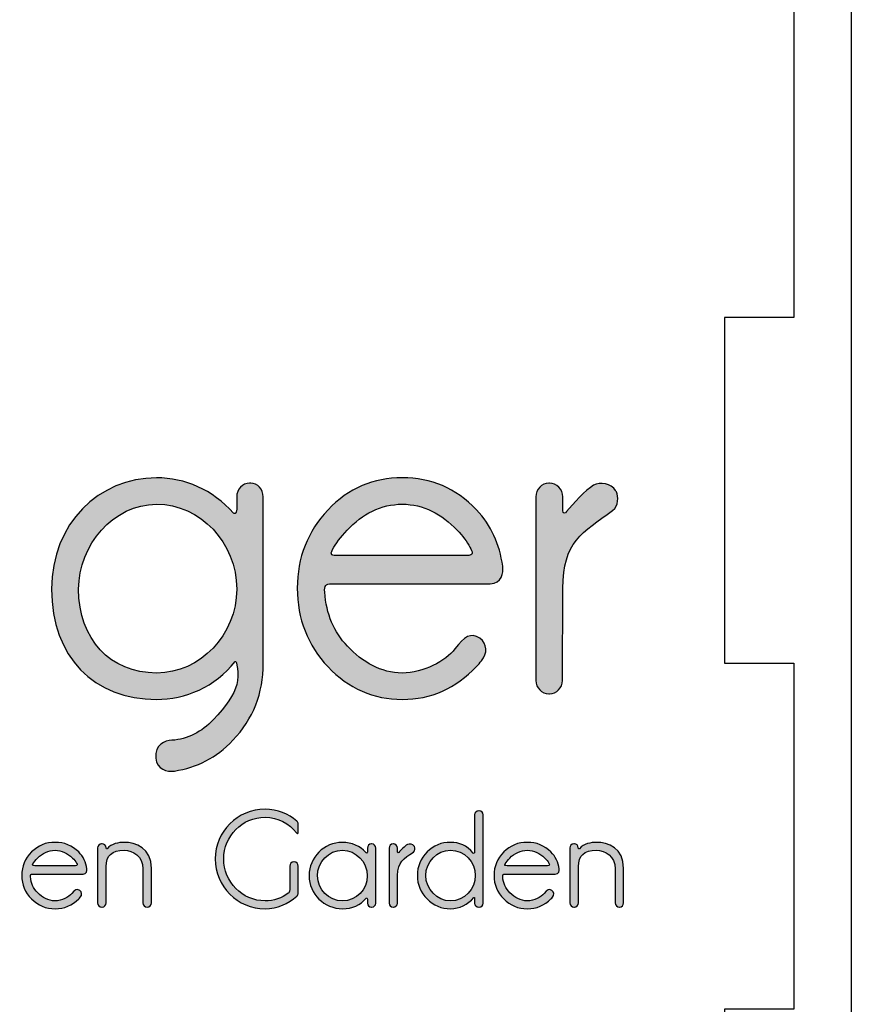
# Model space of a CAD drawing. Extents: x -155 to 554, y -508 to 909.
# Tile 6 of 7: x 349 to 554, y -266 to -24. Entities that reach past the tile are written whole.
import ezdxf

# ---------------------------------------------------------------- set-up
doc = ezdxf.new("R2010")
doc.units = 0
doc.header["$MEASUREMENT"] = 0
doc.layers.add('LAYER_1', color=7, linetype='CONTINUOUS')

# ---------------------------------------------------------------- blocks, each defined once
blk = doc.blocks.new('BLOCK_2')
at = {"layer": 'LAYER_1', "color": 7}
blk.add_lwpolyline([(539.66, -12.1), (539.66, -97.14), (522.65, -97.14), (522.65, -182.18), (539.66, -182.18), (539.66, -267.22), (522.65, -267.22), (522.65, -380.6), (539.66, -380.6), (539.66, -493.99), (433.36, -493.99), (433.36, -476.98), (327.06, -476.98), (327.06, -493.99), (242.02, -493.99), (242.02, -476.98), (156.98, -476.98)], dxfattribs=at)
blk = doc.blocks.new('BLOCK_5')
at = {"layer": 'LAYER_1'}
h = blk.add_hatch(color=1, dxfattribs=at)
h.dxf.hatch_style = 2
edge = h.paths.add_edge_path()
edge.add_spline(control_points=[(417.44, -221), (417.67, -221.23), (417.8, -221.36), (417.8, -221.68), (417.8, -221.87), (417.8, -222.97), (417.8, -223.75), (417.8, -224.14), (417.54, -224.11), (417.38, -223.88), (415.6, -221.55), (412.84, -220.03), (409.64, -220.03), (404, -220.03), (399.46, -224.66), (399.46, -230.3), (399.46, -235.9), (404, -240.6), (409.64, -240.6), (411.77, -240.6), (413.75, -239.88), (415.34, -238.72), (415.47, -238.62), (415.73, -238.46), (415.73, -237.78), (415.73, -237.16), (415.73, -232.05), (415.73, -232.05), (415.73, -231.5), (416.15, -231.04), (416.7, -231.04), (416.7, -231.04), (416.79, -231.04), (416.79, -231.04), (417.35, -231.04), (417.8, -231.5), (417.8, -232.05), (417.8, -232.05), (417.8, -238.23), (417.8, -238.59), (417.8, -238.98), (417.73, -239.21), (417.44, -239.43), (415.37, -241.25), (412.68, -242.54), (409.64, -242.54), (402.87, -242.54), (397.39, -237.03), (397.39, -230.3), (397.39, -223.53), (402.87, -218.08), (409.64, -218.08), (412.68, -218.08), (415.44, -219.15), (417.44, -221)], knot_values=[0, 0, 0, 0, 1, 1, 1, 2, 2, 2, 3, 3, 3, 4, 4, 4, 5, 5, 5, 6, 6, 6, 7, 7, 7, 8, 8, 8, 9, 9, 9, 10, 10, 10, 11, 11, 11, 12, 12, 12, 13, 13, 13, 14, 14, 14, 15, 15, 15, 16, 16, 16, 17, 17, 17, 18, 18, 18, 18], degree=3, periodic=1)
h = blk.add_hatch(color=1, dxfattribs=at)
h.dxf.hatch_style = 2
edge = h.paths.add_edge_path()
edge.add_spline(control_points=[(463.29, -241.15), (463.29, -241.7), (462.84, -242.12), (462.32, -242.12), (462.32, -242.12), (462.19, -242.12), (462.19, -242.12), (461.64, -242.12), (461.18, -241.7), (461.18, -241.15), (461.18, -241.15), (461.18, -240.18), (461.18, -239.92), (461.18, -239.82), (461.12, -239.59), (460.96, -239.79), (459.47, -241.5), (457.43, -242.54), (455.26, -242.54), (453.02, -242.54), (451.08, -241.73), (449.49, -240.14), (447.87, -238.52), (447.09, -236.61), (447.09, -234.35), (447.09, -232.08), (447.87, -230.17), (449.49, -228.58), (451.08, -226.96), (453.02, -226.21), (455.26, -226.21), (457.43, -226.21), (459.27, -226.96), (460.83, -228.84), (460.92, -229), (461.18, -229), (461.18, -228.74), (461.18, -227.48), (461.18, -219.44), (461.18, -219.44), (461.18, -218.93), (461.64, -218.47), (462.19, -218.47), (462.19, -218.47), (462.32, -218.47), (462.32, -218.47), (462.84, -218.47), (463.29, -218.93), (463.29, -219.44), (463.29, -219.44), (463.29, -241.15), (463.29, -241.15)], knot_values=[0, 0, 0, 0, 1, 1, 1, 2, 2, 2, 3, 3, 3, 4, 4, 4, 5, 5, 5, 6, 6, 6, 7, 7, 7, 8, 8, 8, 9, 9, 9, 10, 10, 10, 11, 11, 11, 12, 12, 12, 13, 13, 13, 14, 14, 14, 15, 15, 15, 16, 16, 16, 17, 17, 17, 17], degree=3, periodic=1)
edge = h.paths.add_edge_path()
edge.add_spline(control_points=[(455.26, -228.16), (451.89, -228.16), (449.17, -230.98), (449.17, -234.35), (449.17, -237.71), (451.89, -240.6), (455.26, -240.6), (458.62, -240.6), (461.35, -237.71), (461.35, -234.35), (461.35, -230.98), (458.62, -228.16), (455.26, -228.16)], knot_values=[0, 0, 0, 0, 1, 1, 1, 2, 2, 2, 3, 3, 3, 4, 4, 4, 4], degree=3, periodic=1)
h = blk.add_hatch(color=1, dxfattribs=at)
h.dxf.hatch_style = 2
edge = h.paths.add_edge_path()
edge.add_spline(control_points=[(364.86, -234.02), (364.86, -234.02), (352.45, -234.02), (352.45, -234.02), (352, -234.02), (351.9, -234.15), (351.94, -234.64), (352.06, -236.26), (352.65, -237.58), (353.72, -238.62), (354.88, -239.79), (356.31, -240.6), (357.99, -240.6), (359.64, -240.6), (361.36, -239.72), (362.11, -238.82), (362.85, -237.91), (363.3, -237.58), (364.05, -238.04), (364.63, -238.43), (364.67, -239.17), (364.18, -239.69), (364.05, -239.85), (363.92, -239.98), (363.79, -240.11), (362.17, -241.73), (360.26, -242.54), (357.99, -242.54), (355.72, -242.54), (353.81, -241.73), (352.19, -240.14), (350.61, -238.52), (349.8, -236.61), (349.8, -234.35), (349.8, -232.08), (350.61, -230.17), (352.19, -228.58), (353.81, -226.96), (355.72, -226.21), (357.99, -226.21), (360.26, -226.21), (362.17, -226.96), (363.79, -228.58), (364.93, -229.71), (365.61, -231.11), (365.83, -232.73), (365.9, -233.21), (365.77, -234.02), (364.86, -234.02)], knot_values=[0, 0, 0, 0, 1, 1, 1, 2, 2, 2, 3, 3, 3, 4, 4, 4, 5, 5, 5, 6, 6, 6, 7, 7, 7, 8, 8, 8, 9, 9, 9, 10, 10, 10, 11, 11, 11, 12, 12, 12, 13, 13, 13, 14, 14, 14, 15, 15, 15, 16, 16, 16, 16], degree=3, periodic=1)
edge = h.paths.add_edge_path()
edge.add_spline(control_points=[(363.27, -231.33), (363.05, -230.91), (362.72, -230.49), (362.27, -230.07), (361.07, -228.87), (359.64, -228.16), (357.99, -228.16), (356.31, -228.16), (354.88, -228.87), (353.68, -230.07), (353.17, -230.59), (352.81, -231.07), (352.55, -231.5), (352.32, -231.92), (352.49, -231.95), (353, -231.95), (353, -231.95), (362.98, -231.95), (362.98, -231.95), (363.66, -231.95), (363.47, -231.66), (363.27, -231.33)], knot_values=[0, 0, 0, 0, 1, 1, 1, 2, 2, 2, 3, 3, 3, 4, 4, 4, 5, 5, 5, 6, 6, 6, 7, 7, 7, 7], degree=3, periodic=1)
h = blk.add_hatch(color=1, dxfattribs=at)
h.dxf.hatch_style = 2
edge = h.paths.add_edge_path()
edge.add_spline(control_points=[(381.68, -232.63), (381.68, -232.63), (381.68, -241.12), (381.68, -241.12), (381.68, -241.67), (381.22, -242.12), (380.67, -242.12), (380.67, -242.12), (380.61, -242.12), (380.61, -242.12), (380.05, -242.12), (379.6, -241.67), (379.6, -241.12), (379.6, -241.12), (379.6, -232.76), (379.6, -232.76), (379.6, -229.55), (377.17, -228.16), (374.94, -228.16), (371.99, -228.16), (370.56, -229.49), (370.56, -232.17), (370.56, -232.56), (370.56, -241.12), (370.56, -241.12), (370.56, -241.67), (370.11, -242.12), (369.56, -242.12), (369.56, -242.12), (369.46, -242.12), (369.46, -242.12), (368.91, -242.12), (368.46, -241.67), (368.46, -241.12), (368.46, -241.12), (368.43, -227.58), (368.43, -227.58), (368.43, -227.02), (368.88, -226.6), (369.43, -226.6), (369.43, -226.6), (369.56, -226.6), (369.56, -226.6), (370.04, -226.6), (370.53, -226.96), (370.53, -227.58), (370.53, -227.67), (370.53, -227.61), (370.53, -227.67), (370.53, -227.83), (370.69, -227.87), (370.79, -227.77), (371.89, -226.54), (373.67, -226.21), (374.94, -226.21), (377.88, -226.21), (381.68, -227.61), (381.68, -232.63)], knot_values=[0, 0, 0, 0, 1, 1, 1, 2, 2, 2, 3, 3, 3, 4, 4, 4, 5, 5, 5, 6, 6, 6, 7, 7, 7, 8, 8, 8, 9, 9, 9, 10, 10, 10, 11, 11, 11, 12, 12, 12, 13, 13, 13, 14, 14, 14, 15, 15, 15, 16, 16, 16, 17, 17, 17, 18, 18, 18, 19, 19, 19, 19], degree=3, periodic=1)
h = blk.add_hatch(color=1, dxfattribs=at)
h.dxf.hatch_style = 2
edge = h.paths.add_edge_path()
edge.add_spline(control_points=[(428.66, -226.21), (430.89, -226.21), (433.13, -227.12), (434.39, -228.71), (434.49, -228.87), (434.81, -228.97), (434.81, -228.55), (434.81, -228.51), (434.81, -228), (434.81, -227.61), (434.81, -227.06), (435.26, -226.6), (435.81, -226.6), (435.81, -226.6), (435.88, -226.6), (435.88, -226.6), (436.43, -226.6), (436.88, -227.06), (436.88, -227.61), (436.88, -227.61), (436.88, -241.15), (436.88, -241.15), (436.88, -241.7), (436.43, -242.15), (435.88, -242.15), (435.88, -242.15), (435.81, -242.15), (435.81, -242.15), (435.26, -242.15), (434.81, -241.7), (434.81, -241.15), (434.81, -241.15), (434.81, -240.4), (434.81, -240.18), (434.81, -239.79), (434.58, -239.85), (434.52, -239.95), (433.13, -241.6), (431.02, -242.54), (428.72, -242.54), (424.19, -242.54), (420.46, -238.95), (420.46, -234.41), (420.46, -229.88), (424.12, -226.21), (428.66, -226.21)], knot_values=[0, 0, 0, 0, 1, 1, 1, 2, 2, 2, 3, 3, 3, 4, 4, 4, 5, 5, 5, 6, 6, 6, 7, 7, 7, 8, 8, 8, 9, 9, 9, 10, 10, 10, 11, 11, 11, 12, 12, 12, 13, 13, 13, 14, 14, 14, 15, 15, 15, 15], degree=3, periodic=1)
edge = h.paths.add_edge_path()
edge.add_spline(control_points=[(428.72, -240.6), (432.09, -240.6), (434.78, -237.78), (434.78, -234.41), (434.78, -231.04), (432.03, -228.16), (428.66, -228.16), (425.25, -228.16), (422.53, -231.04), (422.53, -234.41), (422.53, -237.78), (425.32, -240.6), (428.72, -240.6)], knot_values=[0, 0, 0, 0, 1, 1, 1, 2, 2, 2, 3, 3, 3, 4, 4, 4, 4], degree=3, periodic=1)
h = blk.add_hatch(color=1, dxfattribs=at)
h.dxf.hatch_style = 2
edge = h.paths.add_edge_path()
edge.add_spline(control_points=[(446.12, -228.61), (443.75, -230.26), (442.23, -230.91), (442.23, -234.38), (442.23, -234.38), (442.2, -241.15), (442.2, -241.15), (442.2, -241.7), (441.75, -242.12), (441.2, -242.12), (441.2, -242.12), (441.13, -242.12), (441.13, -242.12), (440.58, -242.12), (440.13, -241.7), (440.13, -241.15), (440.13, -241.15), (440.13, -227.61), (440.13, -227.61), (440.13, -227.06), (440.58, -226.6), (441.13, -226.6), (441.13, -226.6), (441.2, -226.6), (441.2, -226.6), (441.75, -226.6), (442.23, -227.06), (442.23, -227.61), (442.23, -227.61), (442.23, -228.35), (442.23, -228.61), (442.23, -228.9), (442.43, -228.84), (442.52, -228.71), (443.01, -228.13), (444.01, -227.09), (444.63, -226.77), (445.12, -226.51), (446.02, -226.6), (446.35, -227.15), (446.35, -227.19), (446.38, -227.22), (446.41, -227.25), (446.57, -227.58), (446.61, -228.29), (446.12, -228.61)], knot_values=[0, 0, 0, 0, 1, 1, 1, 2, 2, 2, 3, 3, 3, 4, 4, 4, 5, 5, 5, 6, 6, 6, 7, 7, 7, 8, 8, 8, 9, 9, 9, 10, 10, 10, 11, 11, 11, 12, 12, 12, 13, 13, 13, 14, 14, 14, 15, 15, 15, 15], degree=3, periodic=1)
h = blk.add_hatch(color=1, dxfattribs=at)
h.dxf.hatch_style = 2
edge = h.paths.add_edge_path()
edge.add_spline(control_points=[(481.01, -234.02), (481.01, -234.02), (468.6, -234.02), (468.6, -234.02), (468.15, -234.02), (468.05, -234.15), (468.09, -234.64), (468.21, -236.26), (468.8, -237.58), (469.87, -238.62), (471.03, -239.79), (472.46, -240.6), (474.14, -240.6), (475.79, -240.6), (477.51, -239.72), (478.26, -238.82), (479, -237.91), (479.46, -237.58), (480.2, -238.04), (480.78, -238.43), (480.82, -239.17), (480.33, -239.69), (480.2, -239.85), (480.07, -239.98), (479.94, -240.11), (478.32, -241.73), (476.41, -242.54), (474.14, -242.54), (471.88, -242.54), (469.96, -241.73), (468.34, -240.14), (466.76, -238.52), (465.95, -236.61), (465.95, -234.35), (465.95, -232.08), (466.76, -230.17), (468.34, -228.58), (469.96, -226.96), (471.88, -226.21), (474.14, -226.21), (476.41, -226.21), (478.32, -226.96), (479.94, -228.58), (481.08, -229.71), (481.76, -231.11), (481.98, -232.73), (482.05, -233.21), (481.92, -234.02), (481.01, -234.02)], knot_values=[0, 0, 0, 0, 1, 1, 1, 2, 2, 2, 3, 3, 3, 4, 4, 4, 5, 5, 5, 6, 6, 6, 7, 7, 7, 8, 8, 8, 9, 9, 9, 10, 10, 10, 11, 11, 11, 12, 12, 12, 13, 13, 13, 14, 14, 14, 15, 15, 15, 16, 16, 16, 16], degree=3, periodic=1)
edge = h.paths.add_edge_path()
edge.add_spline(control_points=[(479.42, -231.33), (479.2, -230.91), (478.87, -230.49), (478.42, -230.07), (477.22, -228.87), (475.79, -228.16), (474.14, -228.16), (472.46, -228.16), (471.03, -228.87), (469.83, -230.07), (469.32, -230.59), (468.96, -231.07), (468.7, -231.5), (468.47, -231.92), (468.64, -231.95), (469.15, -231.95), (469.15, -231.95), (479.13, -231.95), (479.13, -231.95), (479.81, -231.95), (479.62, -231.66), (479.42, -231.33)], knot_values=[0, 0, 0, 0, 1, 1, 1, 2, 2, 2, 3, 3, 3, 4, 4, 4, 5, 5, 5, 6, 6, 6, 7, 7, 7, 7], degree=3, periodic=1)
h = blk.add_hatch(color=1, dxfattribs=at)
h.dxf.hatch_style = 2
edge = h.paths.add_edge_path()
edge.add_spline(control_points=[(497.83, -232.63), (497.83, -232.63), (497.83, -241.12), (497.83, -241.12), (497.83, -241.67), (497.37, -242.12), (496.82, -242.12), (496.82, -242.12), (496.76, -242.12), (496.76, -242.12), (496.21, -242.12), (495.75, -241.67), (495.75, -241.12), (495.75, -241.12), (495.75, -232.76), (495.75, -232.76), (495.75, -229.55), (493.32, -228.16), (491.09, -228.16), (488.14, -228.16), (486.71, -229.49), (486.71, -232.17), (486.71, -232.56), (486.71, -241.12), (486.71, -241.12), (486.71, -241.67), (486.26, -242.12), (485.71, -242.12), (485.71, -242.12), (485.61, -242.12), (485.61, -242.12), (485.06, -242.12), (484.61, -241.67), (484.61, -241.12), (484.61, -241.12), (484.58, -227.58), (484.58, -227.58), (484.58, -227.02), (485.03, -226.6), (485.58, -226.6), (485.58, -226.6), (485.71, -226.6), (485.71, -226.6), (486.2, -226.6), (486.68, -226.96), (486.68, -227.58), (486.68, -227.67), (486.68, -227.61), (486.68, -227.67), (486.68, -227.83), (486.85, -227.87), (486.94, -227.77), (488.04, -226.54), (489.82, -226.21), (491.09, -226.21), (494.04, -226.21), (497.83, -227.61), (497.83, -232.63)], knot_values=[0, 0, 0, 0, 1, 1, 1, 2, 2, 2, 3, 3, 3, 4, 4, 4, 5, 5, 5, 6, 6, 6, 7, 7, 7, 8, 8, 8, 9, 9, 9, 10, 10, 10, 11, 11, 11, 12, 12, 12, 13, 13, 13, 14, 14, 14, 15, 15, 15, 16, 16, 16, 17, 17, 17, 18, 18, 18, 19, 19, 19, 19], degree=3, periodic=1)
for points, knots in [([(417.44, -221), (417.67, -221.23), (417.8, -221.36), (417.8, -221.68), (417.8, -221.87), (417.8, -222.97), (417.8, -223.75), (417.8, -224.14), (417.54, -224.11), (417.38, -223.88), (415.6, -221.55), (412.84, -220.03), (409.64, -220.03), (404, -220.03), (399.46, -224.66), (399.46, -230.3), (399.46, -235.9), (404, -240.6), (409.64, -240.6), (411.77, -240.6), (413.75, -239.88), (415.34, -238.72), (415.47, -238.62), (415.73, -238.46), (415.73, -237.78), (415.73, -237.16), (415.73, -232.05), (415.73, -232.05), (415.73, -231.5), (416.15, -231.04), (416.7, -231.04), (416.7, -231.04), (416.79, -231.04), (416.79, -231.04), (417.35, -231.04), (417.8, -231.5), (417.8, -232.05), (417.8, -232.05), (417.8, -238.23), (417.8, -238.59), (417.8, -238.98), (417.73, -239.21), (417.44, -239.43), (415.37, -241.25), (412.68, -242.54), (409.64, -242.54), (402.87, -242.54), (397.39, -237.03), (397.39, -230.3), (397.39, -223.53), (402.87, -218.08), (409.64, -218.08), (412.68, -218.08), (415.44, -219.15), (417.44, -221)], [0, 0, 0, 0, 1, 1, 1, 2, 2, 2, 3, 3, 3, 4, 4, 4, 5, 5, 5, 6, 6, 6, 7, 7, 7, 8, 8, 8, 9, 9, 9, 10, 10, 10, 11, 11, 11, 12, 12, 12, 13, 13, 13, 14, 14, 14, 15, 15, 15, 16, 16, 16, 17, 17, 17, 18, 18, 18, 18]), ([(463.29, -241.15), (463.29, -241.7), (462.84, -242.12), (462.32, -242.12), (462.32, -242.12), (462.19, -242.12), (462.19, -242.12), (461.64, -242.12), (461.18, -241.7), (461.18, -241.15), (461.18, -241.15), (461.18, -240.18), (461.18, -239.92), (461.18, -239.82), (461.12, -239.59), (460.96, -239.79), (459.47, -241.5), (457.43, -242.54), (455.26, -242.54), (453.02, -242.54), (451.08, -241.73), (449.49, -240.14), (447.87, -238.52), (447.09, -236.61), (447.09, -234.35), (447.09, -232.08), (447.87, -230.17), (449.49, -228.58), (451.08, -226.96), (453.02, -226.21), (455.26, -226.21), (457.43, -226.21), (459.27, -226.96), (460.83, -228.84), (460.92, -229), (461.18, -229), (461.18, -228.74), (461.18, -227.48), (461.18, -219.44), (461.18, -219.44), (461.18, -218.93), (461.64, -218.47), (462.19, -218.47), (462.19, -218.47), (462.32, -218.47), (462.32, -218.47), (462.84, -218.47), (463.29, -218.93), (463.29, -219.44), (463.29, -219.44), (463.29, -241.15), (463.29, -241.15)], [0, 0, 0, 0, 1, 1, 1, 2, 2, 2, 3, 3, 3, 4, 4, 4, 5, 5, 5, 6, 6, 6, 7, 7, 7, 8, 8, 8, 9, 9, 9, 10, 10, 10, 11, 11, 11, 12, 12, 12, 13, 13, 13, 14, 14, 14, 15, 15, 15, 16, 16, 16, 17, 17, 17, 17]), ([(364.86, -234.02), (364.86, -234.02), (352.45, -234.02), (352.45, -234.02), (352, -234.02), (351.9, -234.15), (351.94, -234.64), (352.06, -236.26), (352.65, -237.58), (353.72, -238.62), (354.88, -239.79), (356.31, -240.6), (357.99, -240.6), (359.64, -240.6), (361.36, -239.72), (362.11, -238.82), (362.85, -237.91), (363.3, -237.58), (364.05, -238.04), (364.63, -238.43), (364.67, -239.17), (364.18, -239.69), (364.05, -239.85), (363.92, -239.98), (363.79, -240.11), (362.17, -241.73), (360.26, -242.54), (357.99, -242.54), (355.72, -242.54), (353.81, -241.73), (352.19, -240.14), (350.61, -238.52), (349.8, -236.61), (349.8, -234.35), (349.8, -232.08), (350.61, -230.17), (352.19, -228.58), (353.81, -226.96), (355.72, -226.21), (357.99, -226.21), (360.26, -226.21), (362.17, -226.96), (363.79, -228.58), (364.93, -229.71), (365.61, -231.11), (365.83, -232.73), (365.9, -233.21), (365.77, -234.02), (364.86, -234.02)], [0, 0, 0, 0, 1, 1, 1, 2, 2, 2, 3, 3, 3, 4, 4, 4, 5, 5, 5, 6, 6, 6, 7, 7, 7, 8, 8, 8, 9, 9, 9, 10, 10, 10, 11, 11, 11, 12, 12, 12, 13, 13, 13, 14, 14, 14, 15, 15, 15, 16, 16, 16, 16]), ([(381.68, -232.63), (381.68, -232.63), (381.68, -241.12), (381.68, -241.12), (381.68, -241.67), (381.22, -242.12), (380.67, -242.12), (380.67, -242.12), (380.61, -242.12), (380.61, -242.12), (380.05, -242.12), (379.6, -241.67), (379.6, -241.12), (379.6, -241.12), (379.6, -232.76), (379.6, -232.76), (379.6, -229.55), (377.17, -228.16), (374.94, -228.16), (371.99, -228.16), (370.56, -229.49), (370.56, -232.17), (370.56, -232.56), (370.56, -241.12), (370.56, -241.12), (370.56, -241.67), (370.11, -242.12), (369.56, -242.12), (369.56, -242.12), (369.46, -242.12), (369.46, -242.12), (368.91, -242.12), (368.46, -241.67), (368.46, -241.12), (368.46, -241.12), (368.43, -227.58), (368.43, -227.58), (368.43, -227.02), (368.88, -226.6), (369.43, -226.6), (369.43, -226.6), (369.56, -226.6), (369.56, -226.6), (370.04, -226.6), (370.53, -226.96), (370.53, -227.58), (370.53, -227.67), (370.53, -227.61), (370.53, -227.67), (370.53, -227.83), (370.69, -227.87), (370.79, -227.77), (371.89, -226.54), (373.67, -226.21), (374.94, -226.21), (377.88, -226.21), (381.68, -227.61), (381.68, -232.63)], [0, 0, 0, 0, 1, 1, 1, 2, 2, 2, 3, 3, 3, 4, 4, 4, 5, 5, 5, 6, 6, 6, 7, 7, 7, 8, 8, 8, 9, 9, 9, 10, 10, 10, 11, 11, 11, 12, 12, 12, 13, 13, 13, 14, 14, 14, 15, 15, 15, 16, 16, 16, 17, 17, 17, 18, 18, 18, 19, 19, 19, 19]), ([(428.66, -226.21), (430.89, -226.21), (433.13, -227.12), (434.39, -228.71), (434.49, -228.87), (434.81, -228.97), (434.81, -228.55), (434.81, -228.51), (434.81, -228), (434.81, -227.61), (434.81, -227.06), (435.26, -226.6), (435.81, -226.6), (435.81, -226.6), (435.88, -226.6), (435.88, -226.6), (436.43, -226.6), (436.88, -227.06), (436.88, -227.61), (436.88, -227.61), (436.88, -241.15), (436.88, -241.15), (436.88, -241.7), (436.43, -242.15), (435.88, -242.15), (435.88, -242.15), (435.81, -242.15), (435.81, -242.15), (435.26, -242.15), (434.81, -241.7), (434.81, -241.15), (434.81, -241.15), (434.81, -240.4), (434.81, -240.18), (434.81, -239.79), (434.58, -239.85), (434.52, -239.95), (433.13, -241.6), (431.02, -242.54), (428.72, -242.54), (424.19, -242.54), (420.46, -238.95), (420.46, -234.41), (420.46, -229.88), (424.12, -226.21), (428.66, -226.21)], [0, 0, 0, 0, 1, 1, 1, 2, 2, 2, 3, 3, 3, 4, 4, 4, 5, 5, 5, 6, 6, 6, 7, 7, 7, 8, 8, 8, 9, 9, 9, 10, 10, 10, 11, 11, 11, 12, 12, 12, 13, 13, 13, 14, 14, 14, 15, 15, 15, 15]), ([(446.12, -228.61), (443.75, -230.26), (442.23, -230.91), (442.23, -234.38), (442.23, -234.38), (442.2, -241.15), (442.2, -241.15), (442.2, -241.7), (441.75, -242.12), (441.2, -242.12), (441.2, -242.12), (441.13, -242.12), (441.13, -242.12), (440.58, -242.12), (440.13, -241.7), (440.13, -241.15), (440.13, -241.15), (440.13, -227.61), (440.13, -227.61), (440.13, -227.06), (440.58, -226.6), (441.13, -226.6), (441.13, -226.6), (441.2, -226.6), (441.2, -226.6), (441.75, -226.6), (442.23, -227.06), (442.23, -227.61), (442.23, -227.61), (442.23, -228.35), (442.23, -228.61), (442.23, -228.9), (442.43, -228.84), (442.52, -228.71), (443.01, -228.13), (444.01, -227.09), (444.63, -226.77), (445.12, -226.51), (446.02, -226.6), (446.35, -227.15), (446.35, -227.19), (446.38, -227.22), (446.41, -227.25), (446.57, -227.58), (446.61, -228.29), (446.12, -228.61)], [0, 0, 0, 0, 1, 1, 1, 2, 2, 2, 3, 3, 3, 4, 4, 4, 5, 5, 5, 6, 6, 6, 7, 7, 7, 8, 8, 8, 9, 9, 9, 10, 10, 10, 11, 11, 11, 12, 12, 12, 13, 13, 13, 14, 14, 14, 15, 15, 15, 15]), ([(481.01, -234.02), (481.01, -234.02), (468.6, -234.02), (468.6, -234.02), (468.15, -234.02), (468.05, -234.15), (468.09, -234.64), (468.21, -236.26), (468.8, -237.58), (469.87, -238.62), (471.03, -239.79), (472.46, -240.6), (474.14, -240.6), (475.79, -240.6), (477.51, -239.72), (478.26, -238.82), (479, -237.91), (479.46, -237.58), (480.2, -238.04), (480.78, -238.43), (480.82, -239.17), (480.33, -239.69), (480.2, -239.85), (480.07, -239.98), (479.94, -240.11), (478.32, -241.73), (476.41, -242.54), (474.14, -242.54), (471.88, -242.54), (469.96, -241.73), (468.34, -240.14), (466.76, -238.52), (465.95, -236.61), (465.95, -234.35), (465.95, -232.08), (466.76, -230.17), (468.34, -228.58), (469.96, -226.96), (471.88, -226.21), (474.14, -226.21), (476.41, -226.21), (478.32, -226.96), (479.94, -228.58), (481.08, -229.71), (481.76, -231.11), (481.98, -232.73), (482.05, -233.21), (481.92, -234.02), (481.01, -234.02)], [0, 0, 0, 0, 1, 1, 1, 2, 2, 2, 3, 3, 3, 4, 4, 4, 5, 5, 5, 6, 6, 6, 7, 7, 7, 8, 8, 8, 9, 9, 9, 10, 10, 10, 11, 11, 11, 12, 12, 12, 13, 13, 13, 14, 14, 14, 15, 15, 15, 16, 16, 16, 16]), ([(497.83, -232.63), (497.83, -232.63), (497.83, -241.12), (497.83, -241.12), (497.83, -241.67), (497.37, -242.12), (496.82, -242.12), (496.82, -242.12), (496.76, -242.12), (496.76, -242.12), (496.21, -242.12), (495.75, -241.67), (495.75, -241.12), (495.75, -241.12), (495.75, -232.76), (495.75, -232.76), (495.75, -229.55), (493.32, -228.16), (491.09, -228.16), (488.14, -228.16), (486.71, -229.49), (486.71, -232.17), (486.71, -232.56), (486.71, -241.12), (486.71, -241.12), (486.71, -241.67), (486.26, -242.12), (485.71, -242.12), (485.71, -242.12), (485.61, -242.12), (485.61, -242.12), (485.06, -242.12), (484.61, -241.67), (484.61, -241.12), (484.61, -241.12), (484.58, -227.58), (484.58, -227.58), (484.58, -227.02), (485.03, -226.6), (485.58, -226.6), (485.58, -226.6), (485.71, -226.6), (485.71, -226.6), (486.2, -226.6), (486.68, -226.96), (486.68, -227.58), (486.68, -227.67), (486.68, -227.61), (486.68, -227.67), (486.68, -227.83), (486.85, -227.87), (486.94, -227.77), (488.04, -226.54), (489.82, -226.21), (491.09, -226.21), (494.04, -226.21), (497.83, -227.61), (497.83, -232.63)], [0, 0, 0, 0, 1, 1, 1, 2, 2, 2, 3, 3, 3, 4, 4, 4, 5, 5, 5, 6, 6, 6, 7, 7, 7, 8, 8, 8, 9, 9, 9, 10, 10, 10, 11, 11, 11, 12, 12, 12, 13, 13, 13, 14, 14, 14, 15, 15, 15, 16, 16, 16, 17, 17, 17, 18, 18, 18, 19, 19, 19, 19]), ([(363.27, -231.33), (363.05, -230.91), (362.72, -230.49), (362.27, -230.07), (361.07, -228.87), (359.64, -228.16), (357.99, -228.16), (356.31, -228.16), (354.88, -228.87), (353.68, -230.07), (353.17, -230.59), (352.81, -231.07), (352.55, -231.5), (352.32, -231.92), (352.49, -231.95), (353, -231.95), (353, -231.95), (362.98, -231.95), (362.98, -231.95), (363.66, -231.95), (363.47, -231.66), (363.27, -231.33)], [0, 0, 0, 0, 1, 1, 1, 2, 2, 2, 3, 3, 3, 4, 4, 4, 5, 5, 5, 6, 6, 6, 7, 7, 7, 7]), ([(428.72, -240.6), (432.09, -240.6), (434.78, -237.78), (434.78, -234.41), (434.78, -231.04), (432.03, -228.16), (428.66, -228.16), (425.25, -228.16), (422.53, -231.04), (422.53, -234.41), (422.53, -237.78), (425.32, -240.6), (428.72, -240.6)], [0, 0, 0, 0, 1, 1, 1, 2, 2, 2, 3, 3, 3, 4, 4, 4, 4]), ([(455.26, -228.16), (451.89, -228.16), (449.17, -230.98), (449.17, -234.35), (449.17, -237.71), (451.89, -240.6), (455.26, -240.6), (458.62, -240.6), (461.35, -237.71), (461.35, -234.35), (461.35, -230.98), (458.62, -228.16), (455.26, -228.16)], [0, 0, 0, 0, 1, 1, 1, 2, 2, 2, 3, 3, 3, 4, 4, 4, 4]), ([(479.42, -231.33), (479.2, -230.91), (478.87, -230.49), (478.42, -230.07), (477.22, -228.87), (475.79, -228.16), (474.14, -228.16), (472.46, -228.16), (471.03, -228.87), (469.83, -230.07), (469.32, -230.59), (468.96, -231.07), (468.7, -231.5), (468.47, -231.92), (468.64, -231.95), (469.15, -231.95), (469.15, -231.95), (479.13, -231.95), (479.13, -231.95), (479.81, -231.95), (479.62, -231.66), (479.42, -231.33)], [0, 0, 0, 0, 1, 1, 1, 2, 2, 2, 3, 3, 3, 4, 4, 4, 5, 5, 5, 6, 6, 6, 7, 7, 7, 7])]:
    blk.add_open_spline(points, degree=3, knots=knots, dxfattribs=at)

msp = doc.modelspace()

# ---------------------------------------------------------------- hatches: boundary and pattern name
at = {"layer": 'LAYER_1'}
h = msp.add_hatch(color=1, dxfattribs=at)
h.dxf.hatch_style = 2
edge = h.paths.add_edge_path()
edge.add_spline(control_points=[(409.19, -141.22), (409.19, -141.22), (409.19, -182.19), (409.19, -182.19), (409.19, -189.54), (406.74, -195.81), (401.74, -201.11), (397.66, -205.43), (392.87, -207.81), (387.35, -208.67), (385.52, -209), (383.07, -208.25), (382.76, -205.54), (382.45, -202.08), (385.01, -201.22), (386.74, -201.11), (390.52, -200.89), (394.09, -199.05), (396.95, -196.03), (400.01, -192.79), (402.05, -189.87), (402.66, -187.38), (403.28, -185), (402.66, -181.11), (402.25, -181.76), (397.46, -188.03), (389.91, -191.05), (382.97, -191.05), (367.55, -191.05), (357.14, -180.68), (357.14, -163.92), (357.14, -147.71), (368.78, -136.57), (382.97, -136.57), (389.91, -136.57), (396.74, -139.49), (401.85, -145.22), (401.95, -145.33), (402.66, -145.76), (402.66, -144.25), (402.66, -144.25), (402.66, -141.22), (402.66, -141.22), (402.66, -139.38), (404.09, -137.87), (405.83, -137.87), (405.83, -137.87), (406.13, -137.87), (406.13, -137.87), (407.77, -137.87), (409.19, -139.38), (409.19, -141.22)], knot_values=[0, 0, 0, 0, 1, 1, 1, 2, 2, 2, 3, 3, 3, 4, 4, 4, 5, 5, 5, 6, 6, 6, 7, 7, 7, 8, 8, 8, 9, 9, 9, 10, 10, 10, 11, 11, 11, 12, 12, 12, 13, 13, 13, 14, 14, 14, 15, 15, 15, 16, 16, 16, 17, 17, 17, 17], degree=3, periodic=0)
edge.add_line((409.19, -141.22), (409.19, -141.22))
edge = h.paths.add_edge_path()
edge.add_spline(control_points=[(402.66, -163.92), (402.66, -152.57), (393.68, -143.06), (382.97, -143.06), (372.35, -143.06), (363.78, -153.12), (363.78, -163.92), (363.78, -176.25), (371.53, -184.57), (382.97, -184.57), (393.68, -184.57), (402.66, -175.17), (402.66, -163.92)], knot_values=[0, 0, 0, 0, 1, 1, 1, 2, 2, 2, 3, 3, 3, 4, 4, 4, 4], degree=3, periodic=0)
edge.add_line((402.66, -163.92), (402.66, -163.92))
h = msp.add_hatch(color=1, dxfattribs=at)
h.dxf.hatch_style = 2
edge = h.paths.add_edge_path()
edge.add_spline(control_points=[(465.02, -162.63), (465.02, -162.63), (425.93, -162.63), (425.93, -162.63), (424.51, -162.63), (424.2, -163.06), (424.3, -164.68), (424.71, -170.09), (426.55, -174.51), (429.91, -177.98), (433.59, -181.87), (438.08, -184.57), (443.39, -184.57), (448.59, -184.57), (454, -181.65), (456.35, -178.63), (458.7, -175.6), (460.13, -174.51), (462.47, -176.03), (464.31, -177.33), (464.41, -179.81), (462.88, -181.55), (462.47, -182.08), (462.07, -182.52), (461.65, -182.95), (456.55, -188.35), (450.53, -191.06), (443.39, -191.06), (436.24, -191.06), (430.22, -188.35), (425.12, -183.06), (420.12, -177.66), (417.56, -171.27), (417.56, -163.71), (417.56, -156.14), (420.12, -149.76), (425.12, -144.46), (430.22, -139.06), (436.24, -136.57), (443.39, -136.57), (450.53, -136.57), (456.55, -139.06), (461.65, -144.46), (465.23, -148.25), (467.37, -152.9), (468.08, -158.3), (468.29, -159.92), (467.88, -162.63), (465.02, -162.63)], knot_values=[0, 0, 0, 0, 1, 1, 1, 2, 2, 2, 3, 3, 3, 4, 4, 4, 5, 5, 5, 6, 6, 6, 7, 7, 7, 8, 8, 8, 9, 9, 9, 10, 10, 10, 11, 11, 11, 12, 12, 12, 13, 13, 13, 14, 14, 14, 15, 15, 15, 16, 16, 16, 16], degree=3, periodic=0)
edge.add_line((465.02, -162.63), (465.02, -162.63))
edge = h.paths.add_edge_path()
edge.add_spline(control_points=[(460.02, -153.65), (459.31, -152.25), (458.29, -150.84), (456.86, -149.44), (453.08, -145.44), (448.59, -143.06), (443.39, -143.06), (438.08, -143.06), (433.59, -145.44), (429.81, -149.44), (428.18, -151.17), (427.06, -152.79), (426.24, -154.2), (425.53, -155.6), (426.04, -155.71), (427.67, -155.71), (427.67, -155.71), (459.11, -155.71), (459.11, -155.71), (461.25, -155.71), (460.64, -154.73), (460.02, -153.65)], knot_values=[0, 0, 0, 0, 1, 1, 1, 2, 2, 2, 3, 3, 3, 4, 4, 4, 5, 5, 5, 6, 6, 6, 7, 7, 7, 7], degree=3, periodic=0)
edge.add_line((460.02, -153.65), (460.02, -153.65))
h = msp.add_hatch(color=1, dxfattribs=at)
h.dxf.hatch_style = 2
edge = h.paths.add_edge_path()
edge.add_spline(control_points=[(495.13, -144.57), (487.68, -150.09), (482.88, -152.25), (482.88, -163.81), (482.88, -163.81), (482.78, -186.41), (482.78, -186.41), (482.78, -188.25), (481.35, -189.65), (479.62, -189.65), (479.62, -189.65), (479.41, -189.65), (479.41, -189.65), (477.68, -189.65), (476.25, -188.25), (476.25, -186.41), (476.25, -186.41), (476.25, -141.22), (476.25, -141.22), (476.25, -139.38), (477.68, -137.87), (479.41, -137.87), (479.41, -137.87), (479.62, -137.87), (479.62, -137.87), (481.36, -137.87), (482.88, -139.38), (482.88, -141.22), (482.88, -141.22), (482.88, -144.57), (482.88, -144.57), (482.88, -145.55), (483.5, -145.33), (483.8, -144.89), (485.34, -142.95), (488.5, -139.49), (490.44, -138.41), (491.97, -137.54), (494.83, -137.87), (495.85, -139.71), (495.85, -139.82), (495.95, -139.93), (496.05, -140.03), (496.56, -141.11), (496.66, -143.49), (495.13, -144.57)], knot_values=[0, 0, 0, 0, 1, 1, 1, 2, 2, 2, 3, 3, 3, 4, 4, 4, 5, 5, 5, 6, 6, 6, 7, 7, 7, 8, 8, 8, 9, 9, 9, 10, 10, 10, 11, 11, 11, 12, 12, 12, 13, 13, 13, 14, 14, 14, 15, 15, 15, 15], degree=3, periodic=0)
edge.add_line((495.13, -144.57), (495.13, -144.57))

# ---------------------------------------------------------------- linework, layer by layer
at = {"layer": 'LAYER_1', "color": 7}
msp.add_lwpolyline([(-154.83, 909.16), (553.83, 909.16), (553.83, -508.16), (-154.83, -508.16), (-154.83, 909.16)], dxfattribs=at)
at = {"layer": 'LAYER_1', "color": 1}
for points, knots in [([(409.19, -141.22), (409.19, -141.22), (409.19, -182.19), (409.19, -182.19), (409.19, -189.54), (406.74, -195.81), (401.74, -201.11), (397.66, -205.43), (392.87, -207.81), (387.35, -208.67), (385.52, -209), (383.07, -208.25), (382.76, -205.54), (382.45, -202.08), (385.01, -201.22), (386.74, -201.11), (390.52, -200.89), (394.09, -199.05), (396.95, -196.03), (400.01, -192.79), (402.05, -189.87), (402.66, -187.38), (403.28, -185), (402.66, -181.11), (402.25, -181.76), (397.46, -188.03), (389.91, -191.05), (382.97, -191.05), (367.55, -191.05), (357.14, -180.68), (357.14, -163.92), (357.14, -147.71), (368.78, -136.57), (382.97, -136.57), (389.91, -136.57), (396.74, -139.49), (401.85, -145.22), (401.95, -145.33), (402.66, -145.76), (402.66, -144.25), (402.66, -144.25), (402.66, -141.22), (402.66, -141.22), (402.66, -139.38), (404.09, -137.87), (405.83, -137.87), (405.83, -137.87), (406.13, -137.87), (406.13, -137.87), (407.77, -137.87), (409.19, -139.38), (409.19, -141.22)], [0, 0, 0, 0, 1, 1, 1, 2, 2, 2, 3, 3, 3, 4, 4, 4, 5, 5, 5, 6, 6, 6, 7, 7, 7, 8, 8, 8, 9, 9, 9, 10, 10, 10, 11, 11, 11, 12, 12, 12, 13, 13, 13, 14, 14, 14, 15, 15, 15, 16, 16, 16, 17, 17, 17, 17]), ([(465.02, -162.63), (465.02, -162.63), (425.93, -162.63), (425.93, -162.63), (424.51, -162.63), (424.2, -163.06), (424.3, -164.68), (424.71, -170.09), (426.55, -174.51), (429.91, -177.98), (433.59, -181.87), (438.08, -184.57), (443.39, -184.57), (448.59, -184.57), (454, -181.65), (456.35, -178.63), (458.7, -175.6), (460.13, -174.51), (462.47, -176.03), (464.31, -177.33), (464.41, -179.81), (462.88, -181.55), (462.47, -182.08), (462.07, -182.52), (461.65, -182.95), (456.55, -188.35), (450.53, -191.06), (443.39, -191.06), (436.24, -191.06), (430.22, -188.35), (425.12, -183.06), (420.12, -177.66), (417.56, -171.27), (417.56, -163.71), (417.56, -156.14), (420.12, -149.76), (425.12, -144.46), (430.22, -139.06), (436.24, -136.57), (443.39, -136.57), (450.53, -136.57), (456.55, -139.06), (461.65, -144.46), (465.23, -148.25), (467.37, -152.9), (468.08, -158.3), (468.29, -159.92), (467.88, -162.63), (465.02, -162.63)], [0, 0, 0, 0, 1, 1, 1, 2, 2, 2, 3, 3, 3, 4, 4, 4, 5, 5, 5, 6, 6, 6, 7, 7, 7, 8, 8, 8, 9, 9, 9, 10, 10, 10, 11, 11, 11, 12, 12, 12, 13, 13, 13, 14, 14, 14, 15, 15, 15, 16, 16, 16, 16]), ([(495.13, -144.57), (487.68, -150.09), (482.88, -152.25), (482.88, -163.81), (482.88, -163.81), (482.78, -186.41), (482.78, -186.41), (482.78, -188.25), (481.35, -189.65), (479.62, -189.65), (479.62, -189.65), (479.41, -189.65), (479.41, -189.65), (477.68, -189.65), (476.25, -188.25), (476.25, -186.41), (476.25, -186.41), (476.25, -141.22), (476.25, -141.22), (476.25, -139.38), (477.68, -137.87), (479.41, -137.87), (479.41, -137.87), (479.62, -137.87), (479.62, -137.87), (481.36, -137.87), (482.88, -139.38), (482.88, -141.22), (482.88, -141.22), (482.88, -144.57), (482.88, -144.57), (482.88, -145.55), (483.5, -145.33), (483.8, -144.89), (485.34, -142.95), (488.5, -139.49), (490.44, -138.41), (491.97, -137.54), (494.83, -137.87), (495.85, -139.71), (495.85, -139.82), (495.95, -139.93), (496.05, -140.03), (496.56, -141.11), (496.66, -143.49), (495.13, -144.57)], [0, 0, 0, 0, 1, 1, 1, 2, 2, 2, 3, 3, 3, 4, 4, 4, 5, 5, 5, 6, 6, 6, 7, 7, 7, 8, 8, 8, 9, 9, 9, 10, 10, 10, 11, 11, 11, 12, 12, 12, 13, 13, 13, 14, 14, 14, 15, 15, 15, 15]), ([(402.66, -163.92), (402.66, -152.57), (393.68, -143.06), (382.97, -143.06), (372.35, -143.06), (363.78, -153.12), (363.78, -163.92), (363.78, -176.25), (371.53, -184.57), (382.97, -184.57), (393.68, -184.57), (402.66, -175.17), (402.66, -163.92)], [0, 0, 0, 0, 1, 1, 1, 2, 2, 2, 3, 3, 3, 4, 4, 4, 4]), ([(460.02, -153.65), (459.31, -152.25), (458.29, -150.84), (456.86, -149.44), (453.08, -145.44), (448.59, -143.06), (443.39, -143.06), (438.08, -143.06), (433.59, -145.44), (429.81, -149.44), (428.18, -151.17), (427.06, -152.79), (426.24, -154.2), (425.53, -155.6), (426.04, -155.71), (427.67, -155.71), (427.67, -155.71), (459.11, -155.71), (459.11, -155.71), (461.25, -155.71), (460.64, -154.73), (460.02, -153.65)], [0, 0, 0, 0, 1, 1, 1, 2, 2, 2, 3, 3, 3, 4, 4, 4, 5, 5, 5, 6, 6, 6, 7, 7, 7, 7])]:
    msp.add_open_spline(points, degree=3, knots=knots, dxfattribs=at)

# ---------------------------------------------------------------- block references
at = {"layer": 'LAYER_1'}
for name in ['BLOCK_2', 'BLOCK_5']:
    msp.add_blockref(name, (0, 0), dxfattribs=at)

doc.saveas('drawing.dxf')
